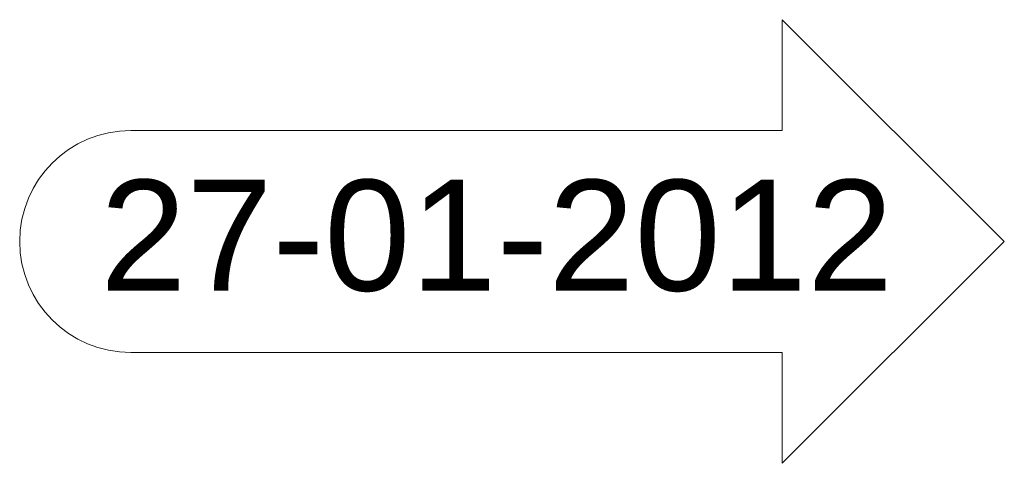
# Model space of a CAD drawing. Extents: x -238422 to 258194, y -34825 to 126331.
# Tile 30 of 239: x -195851 to -194964, y 48899 to 49299. Entities that reach past the tile are written whole.
import ezdxf

# ---------------------------------------------------------------- set-up
doc = ezdxf.new("R2010")
doc.units = 0
doc.header["$LTSCALE"] = 50
doc.layers.get('0').update_dxf_attribs({"linetype": 'CONTINUOUS'})
doc.layers.add('WM5448--', color=1, linetype='CONTINUOUS')
doc.styles.add('GENERATED_STYLE_1', font='ARIAL.TTF')

# ---------------------------------------------------------------- blocks, each defined once
blk = doc.blocks.new('2D Wijzigingspijl 15+[7]_2', base_point=(29938.49, 23538.15))
at = {"color": 1, "linetype": 'Continuous', "lineweight": 0}
for p, q in [((29938.49, 23538.15), (29738.49, 23738.15)), ((29738.49, 23738.15), (29738.49, 23638.15)), ((29738.49, 23638.15), (29151.58, 23638.15)), ((29738.49, 23338.15), (29938.49, 23538.15)), ((29151.58, 23438.15), (29738.49, 23438.15)), ((29738.49, 23438.15), (29738.49, 23338.15))]:
    blk.add_line(p, q, dxfattribs=at)
blk.add_arc((29151.58, 23538.15), 100, 90, 270, dxfattribs=at)
at = {"color": 2, "lineweight": 0, "insert": (29838.49, 23543.05), "char_height": 100, "attachment_point": 6, "style": 'GENERATED_STYLE_1'}
blk.add_mtext('{ 27-01-2012}', dxfattribs=at)
blk = doc.blocks.new('dasg')
at = {"color": 1, "linetype": 'Continuous', "lineweight": 0}
blk.add_blockref('2D Wijzigingspijl 15+[7]_2', (-231005.52, 79260.24), dxfattribs=at)

msp = doc.modelspace()

# ---------------------------------------------------------------- block references
at = {"layer": 'WM5448--'}
msp.add_blockref('dasg', (36041.72169, -30160.8573), dxfattribs=at)

doc.saveas('drawing.dxf')
